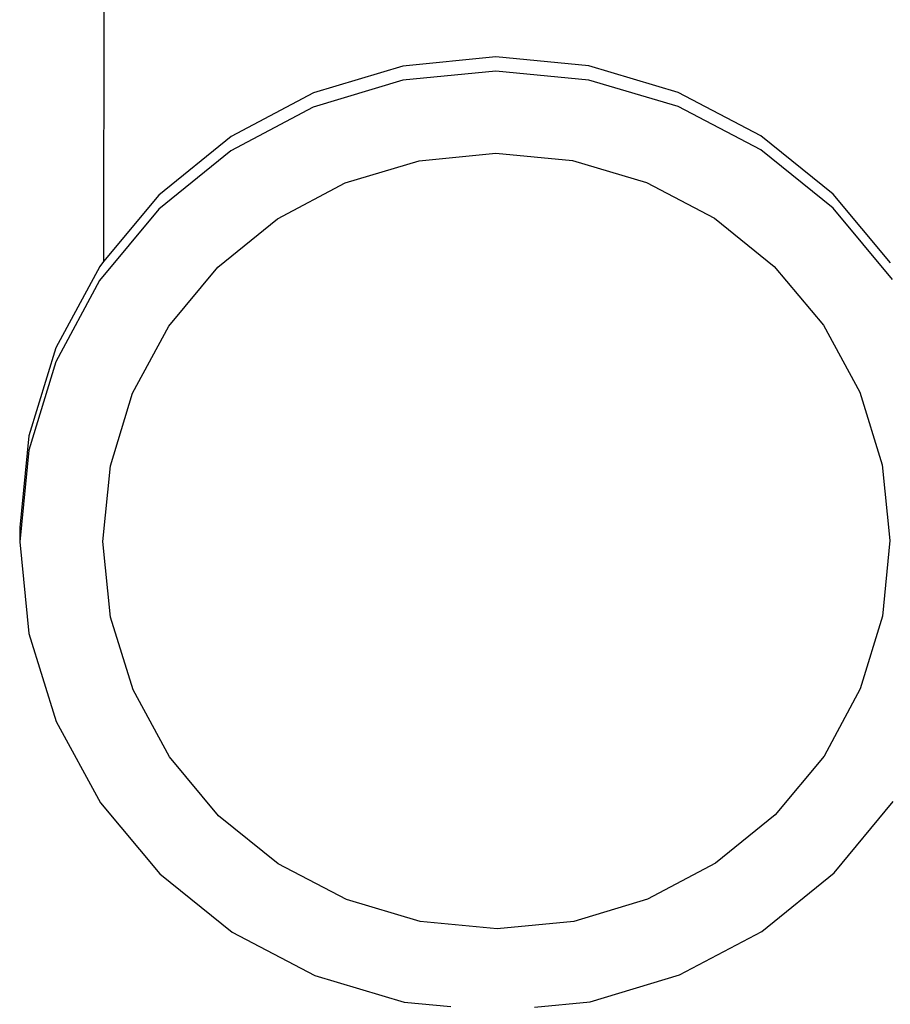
# Model space of a CAD drawing. Extents: x -126 to 132, y -96 to 94.
# Tile 8 of 12: x -0.03 to 2.59, y -19.06 to -16.09. Entities that reach past the tile are written whole.
import ezdxf

# ---------------------------------------------------------------- set-up
doc = ezdxf.new("R2010")
doc.units = 0
doc.header["$MEASUREMENT"] = 0
doc.layers.get('0').update_dxf_attribs({"linetype": 'CONTINUOUS'})

msp = doc.modelspace()

# ---------------------------------------------------------------- linework, layer by layer
for p, q in [((0.2394, 15.8626), (0.2184, -16.8182)), ((1.4018, -16.2007), (1.1212, -16.2284)), ((1.6825, -16.2276), (1.4018, -16.2007)), ((1.1212, -16.2284), (0.8514, -16.3094)), ((1.4017, -16.2435), (1.1211, -16.2711)), ((1.6824, -16.2703), (1.4017, -16.2435)), ((1.9526, -16.3078), (1.6825, -16.2276)), ((1.1211, -16.2711), (0.8513, -16.3522)), ((1.9525, -16.3506), (1.6824, -16.2703)), ((0.8514, -16.3094), (0.6029, -16.4408)), ((2.2015, -16.4385), (1.9526, -16.3078)), ((0.8513, -16.3522), (0.6028, -16.4835)), ((2.2014, -16.4812), (1.9525, -16.3506)), ((0.6029, -16.4408), (0.3851, -16.6174)), ((2.4198, -16.6144), (2.2015, -16.4385)), ((0.6028, -16.4835), (0.3851, -16.6601)), ((2.4197, -16.6572), (2.2014, -16.4812)), ((1.1705, -16.5138), (1.4021, -16.491)), ((1.4021, -16.491), (1.6338, -16.5131)), ((1.6338, -16.5131), (1.8567, -16.5794)), ((0.9478, -16.5807), (1.1705, -16.5138)), ((0.7427, -16.6891), (0.9478, -16.5807)), ((1.8567, -16.5794), (2.0622, -16.6872)), ((0.3851, -16.6174), (0.2184, -16.8182)), ((2.5934, -16.8222), (2.4198, -16.6144)), ((0.3851, -16.6601), (0.2065, -16.8752)), ((2.5989, -16.8717), (2.4197, -16.6572)), ((0.563, -16.8349), (0.7427, -16.6891)), ((2.0622, -16.6872), (2.2423, -16.8325)), ((0.2066, -16.8324), (0.074, -17.0777)), ((0.2184, -16.8182), (0.2066, -16.8324)), ((0.4155, -17.0124), (0.563, -16.8349)), ((2.2423, -16.8325), (2.3903, -17.0096)), ((0.2065, -16.8752), (0.0739, -17.1205)), ((0.3061, -17.2148), (0.4155, -17.0124)), ((2.3903, -17.0096), (2.5003, -17.2117)), ((0.074, -17.0777), (-0.0075, -17.3437)), ((0.0739, -17.1205), (-0.0076, -17.3865)), ((0.2389, -17.4344), (0.3061, -17.2148)), ((2.5003, -17.2117), (2.5683, -17.4311)), ((-0.0075, -17.3437), (-0.0347, -17.6203)), ((-0.0076, -17.3865), (-0.0348, -17.6631)), ((2.5683, -17.4311), (2.5914, -17.6593)), ((0.2164, -17.6627), (0.2389, -17.4344)), ((-0.0347, -17.6203), (-0.0348, -17.6631)), ((-0.0348, -17.6631), (-0.0067, -17.9396)), ((0.2396, -17.8909), (0.2164, -17.6627)), ((2.5914, -17.6593), (2.569, -17.8876)), ((0.3075, -18.1103), (0.2396, -17.8909)), ((2.569, -17.8876), (2.5017, -18.1072)), ((-0.0067, -17.9396), (0.0756, -18.2054)), ((0.4176, -18.3124), (0.3075, -18.1103)), ((2.5017, -18.1072), (2.3923, -18.3096)), ((0.0756, -18.2054), (0.2089, -18.4503)), ((0.5655, -18.4895), (0.4176, -18.3124)), ((2.3923, -18.3096), (2.2449, -18.4871)), ((0.2089, -18.4503), (0.3882, -18.6648)), ((2.4228, -18.6619), (2.6014, -18.4468)), ((0.7457, -18.6348), (0.5655, -18.4895)), ((2.2449, -18.4871), (2.0652, -18.6329)), ((0.9512, -18.7426), (0.7457, -18.6348)), ((2.0652, -18.6329), (1.8601, -18.7413)), ((0.3882, -18.6648), (0.6065, -18.8408)), ((2.2051, -18.8385), (2.4228, -18.6619)), ((1.174, -18.8089), (0.9512, -18.7426)), ((1.8601, -18.7413), (1.6374, -18.8082)), ((1.4058, -18.831), (1.174, -18.8089)), ((1.6374, -18.8082), (1.4058, -18.831)), ((0.6065, -18.8408), (0.8554, -18.9714)), ((1.9565, -18.9698), (2.2051, -18.8385)), ((0.8554, -18.9714), (1.1254, -19.0517)), ((1.6868, -19.0509), (1.9565, -18.9698)), ((1.1254, -19.0517), (1.2664, -19.0652)), ((1.5188, -19.0674), (1.6868, -19.0509))]:
    msp.add_line(p, q)

doc.saveas('drawing.dxf')
